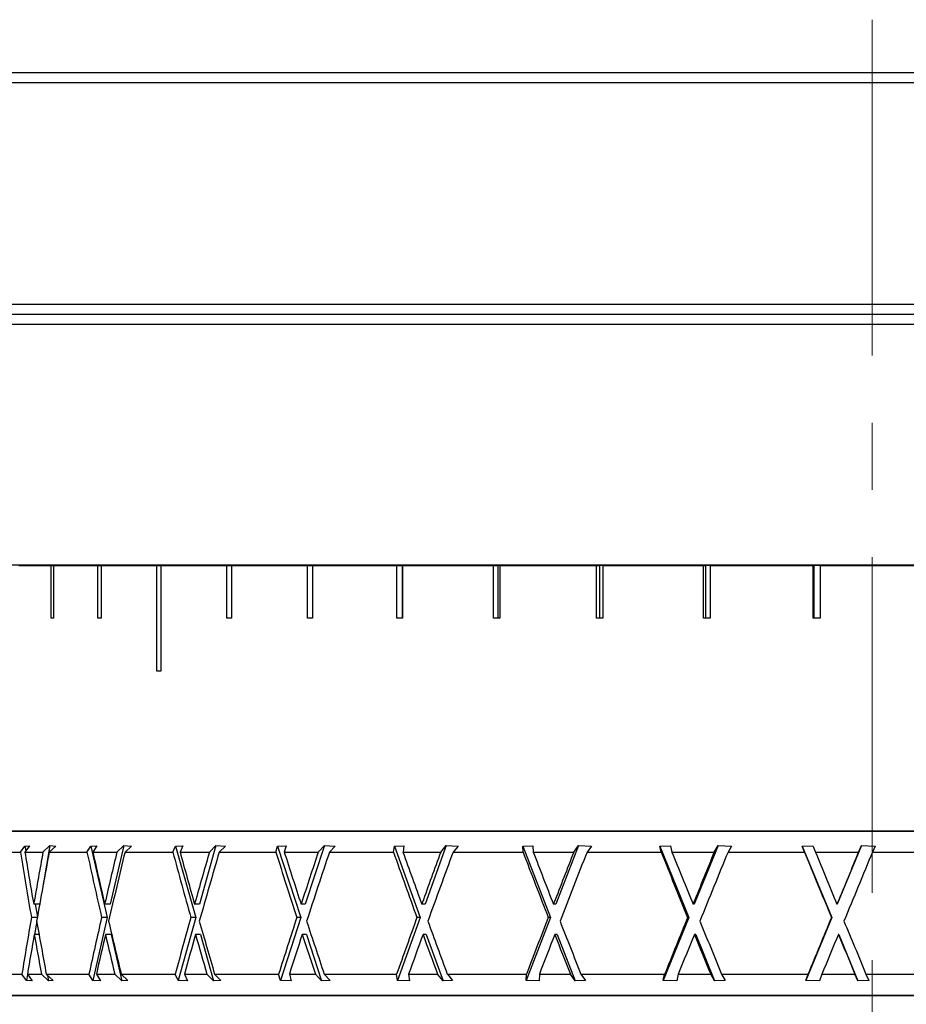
# Model space of a CAD drawing. Header units: inches. Extents: x 1.1 to 18.8, y 2.6 to 15.5.
# Tile 3 of 12: x 3.5 to 4.8, y 8.7 to 10.1. Entities that reach past the tile are written whole.
import ezdxf

# ---------------------------------------------------------------- set-up
doc = ezdxf.new("R2010")
doc.units = ezdxf.units.IN
doc.header["$MEASUREMENT"] = 0
doc.linetypes.add('CENTERX2', pattern=[0.8, 0.5, -0.1, 0.1, -0.1])
doc.layers.add('SLD-0', color=7, linetype='Continuous')

msp = doc.modelspace()

# ---------------------------------------------------------------- linework, layer by layer
at = {"color": 7, "linetype": 'Continuous', "lineweight": 25}
for p, q in [((3.484, 10.0588), (4.7815, 10.0588)), ((4.7815, 10.0588), (6.079, 10.0588)), ((3.469, 10.0438), (4.7815, 10.0438)), ((4.7815, 10.0438), (6.094, 10.0438)), ((3.469, 9.7138), (4.7815, 9.7138)), ((4.7815, 9.7138), (6.094, 9.7138)), ((3.484, 9.6988), (4.7815, 9.6988)), ((4.7815, 9.6988), (6.079, 9.6988)), ((3.469, 9.6838), (4.7815, 9.6838)), ((4.7815, 9.6838), (6.094, 9.6838)), ((3.469, 9.3258), (4.7815, 9.3258)), ((3.5115, 9.3248), (3.5594, 9.3248)), ((3.5594, 9.246), (3.5594, 9.3248)), ((3.5594, 9.3248), (3.563, 9.3248)), ((3.563, 9.3248), (3.563, 9.246)), ((3.563, 9.3248), (3.629, 9.3248)), ((3.6253, 9.3258), (3.6253, 9.3248)), ((3.629, 9.246), (3.629, 9.3248)), ((3.629, 9.3248), (3.6338, 9.3248)), ((3.6338, 9.3248), (3.6338, 9.246)), ((3.6338, 9.3248), (3.7168, 9.3248)), ((3.7168, 9.1673), (3.7168, 9.3248)), ((3.7168, 9.3248), (3.7226, 9.3248)), ((3.7226, 9.3248), (3.7226, 9.1673)), ((3.7226, 9.3248), (3.8213, 9.3248)), ((3.8213, 9.246), (3.8213, 9.3248)), ((3.8213, 9.3248), (3.8282, 9.3248)), ((3.8282, 9.3248), (3.8282, 9.246)), ((3.8282, 9.3248), (3.9411, 9.3248)), ((3.9411, 9.246), (3.9411, 9.3248)), ((3.9411, 9.3248), (3.9488, 9.3248)), ((3.9488, 9.3248), (3.9488, 9.246)), ((3.9488, 9.3248), (4.074, 9.3248)), ((4.074, 9.246), (4.074, 9.3248)), ((4.074, 9.3248), (4.0821, 9.3248)), ((4.0821, 9.3248), (4.0821, 9.246)), ((4.0825, 9.3248), (4.0821, 9.3248)), ((4.0825, 9.3248), (4.0825, 9.246)), ((4.0825, 9.3248), (4.2182, 9.3248)), ((4.2182, 9.246), (4.2182, 9.3248)), ((4.2182, 9.3248), (4.2245, 9.3248)), ((4.2245, 9.3248), (4.2245, 9.246)), ((4.2272, 9.3248), (4.2245, 9.3248)), ((4.2272, 9.3248), (4.2272, 9.246)), ((4.2272, 9.3248), (4.3712, 9.3248)), ((4.3712, 9.246), (4.3712, 9.3248)), ((4.3712, 9.3248), (4.3758, 9.3248)), ((4.3758, 9.3248), (4.3758, 9.246)), ((4.3807, 9.3248), (4.3758, 9.3248)), ((4.3807, 9.3248), (4.3807, 9.246)), ((4.3807, 9.3248), (4.5307, 9.3248)), ((4.5307, 9.246), (4.5307, 9.3248)), ((4.5307, 9.3248), (4.5335, 9.3248)), ((4.5335, 9.3248), (4.5335, 9.246)), ((4.5405, 9.3248), (4.5335, 9.3248)), ((4.5405, 9.3248), (4.5405, 9.246)), ((4.5405, 9.3248), (4.6941, 9.3248)), ((4.6941, 9.246), (4.6941, 9.3248)), ((4.6941, 9.3248), (4.6951, 9.3248)), ((4.6951, 9.3248), (4.6951, 9.246)), ((4.7041, 9.3248), (4.6951, 9.3248)), ((4.7041, 9.3248), (4.7041, 9.246)), ((4.7041, 9.3248), (4.8589, 9.3248)), ((4.7815, 9.3258), (6.094, 9.3258)), ((3.563, 9.246), (3.5594, 9.246)), ((3.6338, 9.246), (3.629, 9.246)), ((3.8282, 9.246), (3.8213, 9.246)), ((3.9488, 9.246), (3.9411, 9.246)), ((4.0825, 9.246), (4.074, 9.246)), ((4.2272, 9.246), (4.2182, 9.246)), ((4.3807, 9.246), (4.3712, 9.246)), ((4.5405, 9.246), (4.5307, 9.246)), ((4.7041, 9.246), (4.6941, 9.246)), ((3.7226, 9.1673), (3.7168, 9.1673)), ((3.4378, 8.9293), (6.1243, 8.9293)), ((3.469, 8.9298), (6.094, 8.9298)), ((3.534, 8.9298), (3.534, 8.9293)), ((3.5139, 8.898), (3.5206, 8.907)), ((3.5275, 8.9075), (3.5204, 8.898)), ((3.5206, 8.907), (3.5275, 8.9075)), ((3.5206, 8.907), (3.5219, 8.9)), ((3.5474, 8.898), (3.5578, 8.9076)), ((3.5578, 8.9076), (3.5477, 8.8493)), ((3.5664, 8.9069), (3.5567, 8.898)), ((3.5578, 8.9076), (3.5664, 8.9069)), ((3.6129, 8.898), (3.6184, 8.907)), ((3.6184, 8.907), (3.6274, 8.9075)), ((3.6184, 8.907), (3.643, 8.8005)), ((3.6274, 8.9075), (3.6216, 8.898)), ((3.6677, 8.9076), (3.6475, 8.8204)), ((3.6575, 8.898), (3.6677, 8.9076)), ((3.6677, 8.9076), (3.6791, 8.9069)), ((3.6791, 8.9069), (3.6696, 8.898)), ((3.7406, 8.898), (3.7448, 8.907)), ((3.7448, 8.907), (3.7558, 8.9075)), ((3.7448, 8.907), (3.7748, 8.8005)), ((3.7558, 8.9075), (3.7514, 8.898)), ((3.8049, 8.9076), (3.7804, 8.8204)), ((3.7952, 8.898), (3.8049, 8.9076)), ((3.8049, 8.9076), (3.8189, 8.9069)), ((3.8189, 8.9069), (3.8098, 8.898)), ((3.894, 8.898), (3.8967, 8.907)), ((3.8967, 8.907), (3.9094, 8.9075)), ((3.8967, 8.907), (3.9314, 8.8005)), ((3.9094, 8.9075), (3.9066, 8.898)), ((3.9662, 8.9076), (3.9378, 8.8204)), ((3.9572, 8.898), (3.9662, 8.9076)), ((3.9662, 8.9076), (3.9824, 8.9069)), ((3.9824, 8.9069), (3.9739, 8.898)), ((4.0692, 8.898), (4.0704, 8.907)), ((4.0704, 8.907), (4.0846, 8.9075)), ((4.0704, 8.907), (4.1089, 8.8005)), ((4.0846, 8.9075), (4.0833, 8.898)), ((4.1476, 8.9076), (4.1161, 8.8204)), ((4.1395, 8.898), (4.1476, 8.9076)), ((4.1476, 8.9076), (4.1655, 8.9069)), ((4.1655, 8.9069), (4.1579, 8.898)), ((4.2616, 8.907), (4.2768, 8.9075)), ((4.262, 8.898), (4.2616, 8.907)), ((4.2616, 8.907), (4.303, 8.8005)), ((4.2768, 8.9075), (4.2772, 8.898)), ((4.3446, 8.9076), (4.3107, 8.8204)), ((4.3376, 8.898), (4.3446, 8.9076)), ((4.3446, 8.9076), (4.3639, 8.9069)), ((4.3639, 8.9069), (4.3573, 8.898)), ((4.4656, 8.907), (4.4815, 8.9075)), ((4.4675, 8.898), (4.4656, 8.907)), ((4.4656, 8.907), (4.5089, 8.8005)), ((4.4815, 8.9075), (4.4835, 8.898)), ((4.5524, 8.9076), (4.5169, 8.8204)), ((4.5466, 8.898), (4.5524, 8.9076)), ((4.5524, 8.9076), (4.5725, 8.9069)), ((4.5725, 8.9069), (4.5672, 8.898)), ((4.6774, 8.907), (4.6936, 8.9075)), ((4.6808, 8.898), (4.6774, 8.907)), ((4.6774, 8.907), (4.7215, 8.8005)), ((4.6936, 8.9075), (4.6972, 8.898)), ((4.7658, 8.9076), (4.7297, 8.8204)), ((4.7615, 8.898), (4.7658, 8.9076)), ((4.7658, 8.9076), (4.7863, 8.9069)), ((4.7863, 8.9069), (4.7823, 8.898)), ((3.474, 8.898), (3.5139, 8.898)), ((3.5204, 8.898), (3.5474, 8.898)), ((3.5567, 8.898), (3.6129, 8.898)), ((3.6216, 8.898), (3.6575, 8.898)), ((3.6696, 8.898), (3.7406, 8.898)), ((3.7514, 8.898), (3.7952, 8.898)), ((3.8098, 8.898), (3.894, 8.898)), ((3.9066, 8.898), (3.9572, 8.898)), ((3.9739, 8.898), (4.0692, 8.898)), ((4.0833, 8.898), (4.1395, 8.898)), ((4.1579, 8.898), (4.262, 8.898)), ((4.2772, 8.898), (4.3376, 8.898)), ((4.3573, 8.898), (4.4675, 8.898)), ((4.4835, 8.898), (4.5466, 8.898)), ((4.5672, 8.898), (4.6808, 8.898)), ((4.6972, 8.898), (4.7615, 8.898)), ((4.7823, 8.898), (4.8965, 8.898)), ((3.5339, 8.8223), (3.5336, 8.8204)), ((3.5424, 8.8204), (3.5336, 8.8204)), ((3.5357, 8.8204), (3.539, 8.8014)), ((3.6397, 8.8223), (3.6392, 8.8204)), ((3.6475, 8.8204), (3.6392, 8.8204)), ((3.7736, 8.8223), (3.773, 8.8204)), ((3.7804, 8.8204), (3.773, 8.8204)), ((3.9323, 8.8223), (3.9317, 8.8204)), ((3.9378, 8.8204), (3.9317, 8.8204)), ((4.1119, 8.8223), (4.1112, 8.8204)), ((4.1161, 8.8204), (4.1112, 8.8204)), ((4.308, 8.8223), (4.3073, 8.8204)), ((4.3107, 8.8204), (4.3073, 8.8204)), ((4.5158, 8.8223), (4.515, 8.8204)), ((4.5169, 8.8204), (4.515, 8.8204)), ((4.7301, 8.8223), (4.7293, 8.8204)), ((4.7297, 8.8204), (4.7293, 8.8204)), ((3.5389, 8.8005), (3.5301, 8.8005)), ((3.643, 8.8005), (3.6214, 8.7069)), ((3.643, 8.8005), (3.6347, 8.8005)), ((3.7748, 8.8005), (3.7484, 8.7069)), ((3.7748, 8.8005), (3.7675, 8.8005)), ((3.9314, 8.8005), (3.9009, 8.7069)), ((3.9314, 8.8005), (3.9252, 8.8005)), ((4.1089, 8.8005), (4.075, 8.7069)), ((4.1089, 8.8005), (4.1041, 8.8005)), ((4.303, 8.8005), (4.2666, 8.7069)), ((4.303, 8.8005), (4.2996, 8.8005)), ((4.5089, 8.8005), (4.4708, 8.7069)), ((4.5089, 8.8005), (4.507, 8.8005)), ((4.7215, 8.8005), (4.6827, 8.7069)), ((4.7215, 8.8005), (4.7211, 8.8005)), ((3.5381, 8.7944), (3.5348, 8.7754)), ((3.5415, 8.7754), (3.5345, 8.7754)), ((3.6488, 8.7754), (3.6404, 8.7754)), ((3.6488, 8.7754), (3.6647, 8.7064)), ((3.7818, 8.7754), (3.7745, 8.7754)), ((3.7818, 8.7754), (3.8013, 8.7064)), ((3.9395, 8.7754), (3.9334, 8.7754)), ((3.9395, 8.7754), (3.962, 8.7064)), ((4.118, 8.7754), (4.1131, 8.7754)), ((4.118, 8.7754), (4.143, 8.7064)), ((4.3128, 8.7754), (4.3093, 8.7754)), ((4.3128, 8.7754), (4.3396, 8.7064)), ((4.5191, 8.7754), (4.5171, 8.7754)), ((4.5191, 8.7754), (4.5471, 8.7064)), ((4.7319, 8.7754), (4.7315, 8.7754)), ((4.7319, 8.7754), (4.7604, 8.7064)), ((3.4711, 8.7161), (3.516, 8.7161)), ((3.5229, 8.7069), (3.516, 8.7161)), ((3.5244, 8.7159), (3.5229, 8.7069)), ((3.5243, 8.7161), (3.5315, 8.7063)), ((3.5243, 8.7161), (3.545, 8.7161)), ((3.5556, 8.7064), (3.545, 8.7161)), ((3.5523, 8.7161), (3.5624, 8.7068)), ((3.5523, 8.7161), (3.6158, 8.7161)), ((3.5542, 8.7144), (3.5556, 8.7064)), ((3.6214, 8.7069), (3.6158, 8.7161)), ((3.6269, 8.7161), (3.6328, 8.7063)), ((3.6269, 8.7161), (3.6544, 8.7161)), ((3.6647, 8.7064), (3.6544, 8.7161)), ((3.6638, 8.7161), (3.6737, 8.7068)), ((3.6638, 8.7161), (3.7442, 8.7161)), ((3.7484, 8.7069), (3.7442, 8.7161)), ((3.7579, 8.7161), (3.7624, 8.7063)), ((3.7579, 8.7161), (3.7914, 8.7161)), ((3.8013, 8.7064), (3.7914, 8.7161)), ((3.8029, 8.7161), (3.8123, 8.7068)), ((3.8029, 8.7161), (3.8981, 8.7161)), ((3.9009, 8.7069), (3.8981, 8.7161)), ((3.9141, 8.7161), (3.917, 8.7063)), ((3.9141, 8.7161), (3.9529, 8.7161)), ((3.962, 8.7064), (3.9529, 8.7161)), ((3.966, 8.7161), (3.9748, 8.7068)), ((3.966, 8.7161), (4.0738, 8.7161)), ((4.075, 8.7069), (4.0738, 8.7161)), ((4.0917, 8.7161), (4.093, 8.7063)), ((4.0917, 8.7161), (4.1347, 8.7161)), ((4.143, 8.7064), (4.1347, 8.7161)), ((4.1493, 8.7161), (4.1572, 8.7068)), ((4.1493, 8.7161), (4.267, 8.7161)), ((4.2666, 8.7069), (4.267, 8.7161)), ((4.2863, 8.7161), (4.2859, 8.7063)), ((4.2863, 8.7161), (4.3325, 8.7161)), ((4.3396, 8.7064), (4.3325, 8.7161)), ((4.3481, 8.7161), (4.3549, 8.7068)), ((4.3481, 8.7161), (4.4728, 8.7161)), ((4.4708, 8.7069), (4.4728, 8.7161)), ((4.4931, 8.7161), (4.491, 8.7063)), ((4.4931, 8.7161), (4.5413, 8.7161)), ((4.5471, 8.7064), (4.5413, 8.7161)), ((4.5575, 8.7161), (4.5631, 8.7068)), ((4.5575, 8.7161), (4.6862, 8.7161)), ((4.6827, 8.7069), (4.6862, 8.7161)), ((4.7069, 8.7161), (4.7033, 8.7063)), ((4.7069, 8.7161), (4.7561, 8.7161)), ((4.7604, 8.7064), (4.7561, 8.7161)), ((4.7725, 8.7161), (4.7767, 8.7068)), ((4.7725, 8.7161), (4.9019, 8.7161)), ((3.5315, 8.7063), (3.5229, 8.7069)), ((3.5624, 8.7068), (3.5556, 8.7064)), ((3.6328, 8.7063), (3.6214, 8.7069)), ((3.6737, 8.7068), (3.6647, 8.7064)), ((3.7624, 8.7063), (3.7484, 8.7069)), ((3.8123, 8.7068), (3.8013, 8.7064)), ((3.917, 8.7063), (3.9009, 8.7069)), ((3.9748, 8.7068), (3.962, 8.7064)), ((4.093, 8.7063), (4.075, 8.7069)), ((4.1572, 8.7068), (4.143, 8.7064)), ((4.2859, 8.7063), (4.2666, 8.7069)), ((4.3549, 8.7068), (4.3396, 8.7064)), ((4.491, 8.7063), (4.4708, 8.7069)), ((4.5631, 8.7068), (4.5471, 8.7064)), ((4.7033, 8.7063), (4.6827, 8.7069)), ((4.7767, 8.7068), (4.7604, 8.7064)), ((3.4378, 8.6848), (6.1243, 8.6848)), ((6.094, 8.6838), (3.469, 8.6838)), ((3.6253, 8.6848), (3.6253, 8.6838)), ((3.8229, 8.6842), (4.6889, 8.6842)), ((3.8266, 8.6838), (3.8266, 8.6842)), ((3.8715, 8.6838), (3.8715, 8.6842)), ((3.8924, 8.6838), (3.8924, 8.6842)), ((4.6944, 8.6842), (4.6889, 8.6842)), ((4.6944, 8.6848), (4.6944, 8.6838))]:
    msp.add_line(p, q, dxfattribs=at)
for centre, major_axis, ratio, start_param, end_param in [((4.7815, 8.7787), (-0.6676, 3.3107), 0.363089, 1.461766, 1.491143), ((4.7815, 8.8184), (-0.6676, 3.3107), 0.363089, 1.473724, 1.497119), ((4.7815, 8.8223), (0.6676, 3.3107), 0.363089, 1.621079, 1.643879), ((4.7815, 8.7722), (0.6676, 3.3107), 0.363089, 1.605956, 1.636916), ((4.7815, 8.7787), (-0.8593, 3.3078), 0.324517, 1.450747, 1.480124), ((4.7815, 8.8184), (-0.8593, 3.3078), 0.324517, 1.462705, 1.486101), ((4.7815, 8.8223), (0.8593, 3.3078), 0.324517, 1.632097, 1.654898), ((4.7815, 8.7722), (0.8593, 3.3078), 0.324517, 1.616974, 1.647934), ((4.7815, 8.7787), (-1.0182, 3.3073), 0.279401, 1.449044, 1.478421), ((4.7815, 8.8184), (-1.0182, 3.3073), 0.279401, 1.461002, 1.484397), ((4.7815, 8.8223), (1.0182, 3.3073), 0.279401, 1.633801, 1.656601), ((4.7815, 8.7722), (1.0182, 3.3073), 0.279401, 1.618678, 1.649638), ((4.7815, 8.7787), (-1.1454, 3.3091), 0.2299, 1.455441, 1.484818), ((4.7815, 8.8184), (-1.1454, 3.3091), 0.2299, 1.467399, 1.490794), ((4.7815, 8.8223), (1.1454, 3.3091), 0.2299, 1.627403, 1.650204), ((4.7815, 8.7722), (1.1454, 3.3091), 0.2299, 1.612281, 1.643241), ((4.7815, 8.7787), (-1.2428, 3.3122), 0.177602, 1.468306, 1.497684), ((4.7815, 8.8184), (-1.2428, 3.3122), 0.177602, 1.480264, 1.50366), ((4.7815, 8.8223), (1.2428, 3.3122), 0.177602, 1.614538, 1.637338), ((4.7815, 8.7722), (1.2428, 3.3122), 0.177602, 1.599415, 1.630375), ((4.7815, 8.7787), (-1.3125, 3.3156), 0.123605, 1.485957, 1.515334), ((4.7815, 8.8184), (-1.3125, 3.3156), 0.123605, 1.497915, 1.521311), ((4.7815, 8.8223), (1.3125, 3.3156), 0.123605, 1.596887, 1.619688), ((4.7815, 8.7722), (1.3125, 3.3156), 0.123605, 1.581764, 1.612724), ((4.7815, 8.7787), (-1.356, 3.3182), 0.068643, 1.506805, 1.536182), ((4.7815, 8.8184), (-1.356, 3.3182), 0.068643, 1.518763, 1.542158), ((4.7815, 8.8223), (1.356, 3.3182), 0.068643, 1.576039, 1.59884), ((4.7815, 8.7722), (1.356, 3.3182), 0.068643, 1.560917, 1.591876), ((4.7815, 8.7787), (-1.3743, 3.3195), 0.013216, 1.529377, 1.558754), ((4.7815, 8.8184), (-1.3743, 3.3195), 0.013216, 1.541335, 1.56473), ((4.7815, 8.8223), (1.3743, 3.3195), 0.013216, 1.553467, 1.576268), ((4.7815, 8.7722), (1.3743, 3.3195), 0.013216, 1.538345, 1.569305), ((4.7815, 8.8223), (0.6676, 3.3107), 0.363089, 1.65045, 1.675899), ((4.7815, 8.8223), (0.8593, 3.3078), 0.324517, 1.661468, 1.686917), ((4.7815, 8.8223), (1.0182, 3.3073), 0.279401, 1.663172, 1.688621), ((4.7815, 8.8223), (1.1454, 3.3091), 0.2299, 1.656775, 1.682224), ((4.7815, 8.8223), (1.2428, 3.3122), 0.177602, 1.643909, 1.669358), ((4.7815, 8.8223), (1.3125, 3.3156), 0.123605, 1.626258, 1.651707), ((4.7815, 8.8223), (1.356, 3.3182), 0.068643, 1.605411, 1.63086), ((4.7815, 8.8223), (1.3743, 3.3195), 0.013216, 1.582839, 1.608288), ((4.7815, 8.8184), (-0.6676, 3.3107), 0.363089, 1.504677, 1.528544), ((4.7815, 8.8184), (-0.8593, 3.3078), 0.324517, 1.493659, 1.517525), ((4.7815, 8.8184), (-1.0182, 3.3073), 0.279401, 1.491955, 1.515822), ((4.7815, 8.8184), (-1.1454, 3.3091), 0.2299, 1.498352, 1.522219), ((4.7815, 8.8184), (-1.2428, 3.3122), 0.177602, 1.511218, 1.535085), ((4.7815, 8.8184), (-1.3125, 3.3156), 0.123605, 1.528868, 1.552735), ((4.7815, 8.8184), (-1.356, 3.3182), 0.068643, 1.549716, 1.573583), ((4.7815, 8.8184), (-1.3743, 3.3195), 0.013216, 1.572288, 1.596155), ((4.7815, 8.7722), (0.6676, 3.3107), 0.363089, 1.642892, 1.660779), ((4.7815, 8.7787), (-0.6676, 3.3107), 0.363089, 1.498701, 1.516587), ((4.7815, 8.7722), (0.8593, 3.3078), 0.324517, 1.65391, 1.671797), ((4.7815, 8.7787), (-0.8593, 3.3078), 0.324517, 1.487682, 1.505569), ((4.7815, 8.7722), (1.0182, 3.3073), 0.279401, 1.655614, 1.673501), ((4.7815, 8.7787), (-1.0182, 3.3073), 0.279401, 1.485978, 1.503865), ((4.7815, 8.7722), (1.1454, 3.3091), 0.2299, 1.649217, 1.667103), ((4.7815, 8.7787), (-1.1454, 3.3091), 0.2299, 1.492376, 1.510263), ((4.7815, 8.7722), (1.2428, 3.3122), 0.177602, 1.636351, 1.654238), ((4.7815, 8.7787), (-1.2428, 3.3122), 0.177602, 1.505241, 1.523128), ((4.7815, 8.7722), (1.3125, 3.3156), 0.123605, 1.618701, 1.636587), ((4.7815, 8.7787), (-1.3125, 3.3156), 0.123605, 1.522892, 1.540779), ((4.7815, 8.7722), (1.356, 3.3182), 0.068643, 1.597853, 1.615739), ((4.7815, 8.7787), (-1.356, 3.3182), 0.068643, 1.54374, 1.561627), ((4.7815, 8.7722), (1.3743, 3.3195), 0.013216, 1.575281, 1.593167), ((4.7815, 8.7787), (-1.3743, 3.3195), 0.013216, 1.566312, 1.584199)]:
    msp.add_ellipse(centre, major_axis=major_axis, ratio=ratio, start_param=start_param, end_param=end_param, dxfattribs=at)
at = {"layer": 'SLD-0', "color": 7, "linetype": 'CENTERX2', "lineweight": 18}
msp.add_line((4.7815, 10.1372), (4.7815, 7.2104), dxfattribs=at)

doc.saveas('drawing.dxf')
